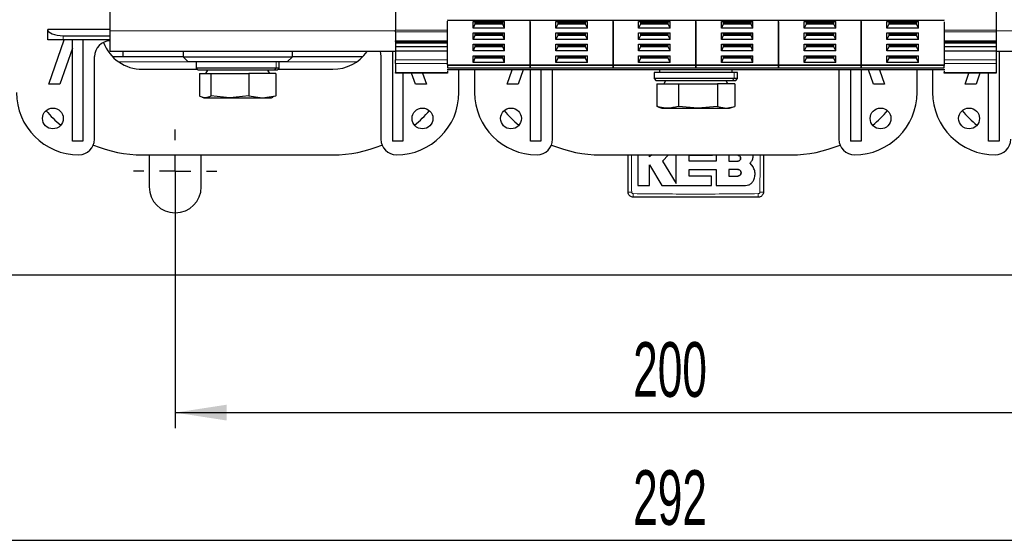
# Model space of a CAD drawing. Header units: millimetres. Extents: x 5 to 418, y 2 to 292.
# Tile 3 of 52: x 61 to 124, y 54 to 88. Entities that reach past the tile are written whole.
import ezdxf

# ---------------------------------------------------------------- set-up
doc = ezdxf.new("R2010")
doc.units = ezdxf.units.MM
doc.layers.add('SLD-0', color=7, linetype='Continuous')
doc.styles.add('SLDTEXTSTYLE0', font='TXT', dxfattribs={"width": 0.605})
doc.dimstyles.new('SLDDIMSTYLE0', dxfattribs={"dimtxt": 3.5, "dimasz": 3.302, "dimexe": 0, "dimexo": 0.0625, "dimgap": 0.875, "dimtad": 1, "dimlfac": 3, "dimrnd": 1e-09, "dimzin": 12, "dimdsep": 46, "dimtxsty": 'SLDTEXTSTYLE0', "dimsah": 1, "dimcen": 0.09, "dimadec": 0, "dimazin": 3, "dimtfac": 1, "dimtofl": 0, "dimtmove": 0, "dimatfit": 3, "dimfxl": 1, "dimfrac": 2, "dimtolj": 1, "dimtzin": 12, "dimarcsym": 0})

# ---------------------------------------------------------------- blocks, each defined once
blk = doc.blocks.new('_D_4')
at = {"layer": 'SLD-0', "color": 7}
for p, q in [((70.819, 76.927), (70.819, 61.459)), ((137.485, 76.927), (137.485, 61.459)), ((70.819, 62.459), (137.485, 62.459))]:
    blk.add_line(p, q, dxfattribs=at)
for points in [[(70.819, 62.459), (74.121, 61.951), (74.121, 62.967)], [(137.485, 62.459), (134.183, 62.967), (134.183, 61.951)]]:
    blk.add_solid(points, dxfattribs=at)
at = {"layer": 'SLD-0', "color": 7, "insert": (100.142, 66.971), "char_height": 3.5, "attachment_point": 1, "style": 'SLDTEXTSTYLE0'}
blk.add_mtext('200', dxfattribs=at)
blk = doc.blocks.new('_D_5')
at = {"layer": 'SLD-0', "color": 7}
for p, q in [((152.819, 76.927), (152.819, 53.254)), ((55.485, 75.26), (55.485, 53.254)), ((152.819, 54.254), (55.485, 54.254))]:
    blk.add_line(p, q, dxfattribs=at)
for points in [[(55.485, 54.254), (58.787, 53.746), (58.787, 54.762)], [(152.819, 54.254), (149.517, 54.762), (149.517, 53.746)]]:
    blk.add_solid(points, dxfattribs=at)
at = {"layer": 'SLD-0', "color": 7, "insert": (100.142, 58.766), "char_height": 3.5, "attachment_point": 1, "style": 'SLDTEXTSTYLE0'}
blk.add_mtext('292', dxfattribs=at)
blk = doc.blocks.new('SW_CENTERMARKSYMBOL_0')
at = {"layer": 'SLD-0', "color": 0}
for p, q in [((0, 2), (0, 2.667)), ((0, 0), (0, 1)), ((-2, 0), (-2.667, 0)), ((0, 0), (-1, 0)), ((0, 0), (0, -1)), ((0, 0), (1, 0)), ((2, 0), (2.667, 0)), ((0, -2), (0, -2.667))]:
    blk.add_line(p, q, dxfattribs=at)

msp = doc.modelspace()

# ---------------------------------------------------------------- linework, layer by layer
at = {"color": 7, "linetype": 'Continuous', "lineweight": 25}
for p, q in [((66.652, 86.9269), (66.652, 102.2602)), ((84.9187, 100.9489), (84.9187, 86.9716)), ((123.3853, 100.9489), (123.3853, 86.9716)), ((66.652, 87.0102), (62.652, 87.0102)), ((62.652, 86.3436), (62.652, 87.0102)), ((88.252, 87.6081), (93.552, 87.6081)), ((88.252, 84.7383), (88.252, 87.5498)), ((89.8937, 87.5195), (91.9102, 87.5195)), ((89.8937, 87.0954), (89.8937, 87.5195)), ((90.0103, 87.3546), (89.8937, 87.0954)), ((91.9102, 87.0954), (89.8937, 87.0954)), ((90.0103, 87.5195), (90.0103, 87.3546)), ((91.7937, 87.4017), (90.0103, 87.4017)), ((91.7937, 87.3546), (90.0103, 87.3546)), ((91.7937, 87.3546), (91.7937, 87.5195)), ((91.9102, 87.0954), (91.7937, 87.3546)), ((91.9102, 87.0954), (91.9102, 87.5195)), ((93.552, 87.6081), (98.852, 87.6081)), ((93.552, 84.7383), (93.552, 87.5498)), ((93.552, 87.4915), (93.552, 84.7383)), ((95.1937, 87.5195), (97.2102, 87.5195)), ((95.1937, 87.0954), (95.1937, 87.5195)), ((95.3103, 87.3546), (95.1937, 87.0954)), ((97.2102, 87.0954), (95.1937, 87.0954)), ((95.3103, 87.5195), (95.3103, 87.3546)), ((97.0937, 87.4017), (95.3103, 87.4017)), ((97.0937, 87.3546), (95.3103, 87.3546)), ((97.0937, 87.3546), (97.0937, 87.5195)), ((97.2102, 87.0954), (97.0937, 87.3546)), ((97.2102, 87.0954), (97.2102, 87.5195)), ((98.852, 87.6081), (104.152, 87.6081)), ((98.852, 84.7383), (98.852, 87.5498)), ((98.852, 87.5208), (98.852, 84.7383)), ((100.4937, 87.5195), (102.5102, 87.5195)), ((100.4937, 87.0954), (100.4937, 87.5195)), ((100.6103, 87.3546), (100.4937, 87.0954)), ((102.5102, 87.0954), (100.4937, 87.0954)), ((100.6103, 87.5195), (100.6103, 87.3546)), ((102.3937, 87.4017), (100.6103, 87.4017)), ((102.3937, 87.3546), (100.6103, 87.3546)), ((102.3937, 87.3546), (102.3937, 87.5195)), ((102.5102, 87.0954), (102.3937, 87.3546)), ((102.5102, 87.0954), (102.5102, 87.5195)), ((104.152, 87.6081), (109.452, 87.6081)), ((104.152, 84.7383), (104.152, 87.5498)), ((104.152, 87.5208), (104.152, 84.7383)), ((105.7937, 87.5195), (107.8102, 87.5195)), ((105.7937, 87.0954), (105.7937, 87.5195)), ((105.9103, 87.3546), (105.7937, 87.0954)), ((107.8102, 87.0954), (105.7937, 87.0954)), ((105.9103, 87.5195), (105.9103, 87.3546)), ((107.6937, 87.4017), (105.9103, 87.4017)), ((107.6937, 87.3546), (105.9103, 87.3546)), ((107.6937, 87.3546), (107.6937, 87.5195)), ((107.8102, 87.0954), (107.6937, 87.3546)), ((107.8102, 87.0954), (107.8102, 87.5195)), ((109.452, 87.6081), (114.752, 87.6081)), ((109.452, 84.7383), (109.452, 87.5498)), ((109.452, 87.4915), (109.452, 84.7383)), ((111.0937, 87.5195), (113.1102, 87.5195)), ((111.0937, 87.0954), (111.0937, 87.5195)), ((111.2103, 87.3546), (111.0937, 87.0954)), ((113.1102, 87.0954), (111.0937, 87.0954)), ((111.2103, 87.5195), (111.2103, 87.3546)), ((112.9937, 87.4017), (111.2103, 87.4017)), ((112.9937, 87.3546), (111.2103, 87.3546)), ((112.9937, 87.3546), (112.9937, 87.5195)), ((113.1102, 87.0954), (112.9937, 87.3546)), ((113.1102, 87.0954), (113.1102, 87.5195)), ((114.752, 87.6081), (120.052, 87.6081)), ((114.752, 84.7383), (114.752, 87.5498)), ((114.752, 87.5208), (114.752, 84.7383)), ((116.3937, 87.5195), (118.4102, 87.5195)), ((116.3937, 87.0954), (116.3937, 87.5195)), ((116.5103, 87.3546), (116.3937, 87.0954)), ((118.4102, 87.0954), (116.3937, 87.0954)), ((116.5103, 87.5195), (116.5103, 87.3546)), ((118.2937, 87.4017), (116.5103, 87.4017)), ((118.2937, 87.3546), (116.5103, 87.3546)), ((118.2937, 87.3546), (118.2937, 87.5195)), ((118.4102, 87.0954), (118.2937, 87.3546)), ((118.4102, 87.0954), (118.4102, 87.5195)), ((120.052, 87.4915), (120.052, 84.7383)), ((63.652, 86.6102), (66.652, 86.6102)), ((66.652, 85.5936), (66.652, 86.9269)), ((84.9187, 86.8537), (84.9187, 86.9716)), ((84.9187, 86.8537), (84.9187, 86.2871)), ((89.8937, 86.7888), (91.9102, 86.7888)), ((89.8937, 86.3647), (89.8937, 86.7888)), ((90.0103, 86.6239), (89.8937, 86.3647)), ((90.0103, 86.7888), (90.0103, 86.6239)), ((91.7937, 86.671), (90.0103, 86.671)), ((91.7937, 86.6239), (90.0103, 86.6239)), ((91.7937, 86.6239), (91.7937, 86.7888)), ((91.9102, 86.3647), (91.7937, 86.6239)), ((91.9102, 86.3647), (91.9102, 86.7888)), ((95.1937, 86.7888), (97.2102, 86.7888)), ((95.1937, 86.3647), (95.1937, 86.7888)), ((95.3103, 86.6239), (95.1937, 86.3647)), ((95.3103, 86.7888), (95.3103, 86.6239)), ((97.0937, 86.671), (95.3103, 86.671)), ((97.0937, 86.6239), (95.3103, 86.6239)), ((97.0937, 86.6239), (97.0937, 86.7888)), ((97.2102, 86.3647), (97.0937, 86.6239)), ((97.2102, 86.3647), (97.2102, 86.7888)), ((100.4937, 86.7888), (102.5102, 86.7888)), ((100.4937, 86.3647), (100.4937, 86.7888)), ((100.6103, 86.6239), (100.4937, 86.3647)), ((100.6103, 86.7888), (100.6103, 86.6239)), ((102.3937, 86.671), (100.6103, 86.671)), ((102.3937, 86.6239), (100.6103, 86.6239)), ((102.3937, 86.6239), (102.3937, 86.7888)), ((102.5102, 86.3647), (102.3937, 86.6239)), ((102.5102, 86.3647), (102.5102, 86.7888)), ((105.7937, 86.7888), (107.8102, 86.7888)), ((105.7937, 86.3647), (105.7937, 86.7888)), ((105.9103, 86.6239), (105.7937, 86.3647)), ((105.9103, 86.7888), (105.9103, 86.6239)), ((107.6937, 86.671), (105.9103, 86.671)), ((107.6937, 86.6239), (105.9103, 86.6239)), ((107.6937, 86.6239), (107.6937, 86.7888)), ((107.8102, 86.3647), (107.6937, 86.6239)), ((107.8102, 86.3647), (107.8102, 86.7888)), ((111.0937, 86.7888), (113.1102, 86.7888)), ((111.0937, 86.3647), (111.0937, 86.7888)), ((111.2103, 86.6239), (111.0937, 86.3647)), ((111.2103, 86.7888), (111.2103, 86.6239)), ((112.9937, 86.671), (111.2103, 86.671)), ((112.9937, 86.6239), (111.2103, 86.6239)), ((112.9937, 86.6239), (112.9937, 86.7888)), ((113.1102, 86.3647), (112.9937, 86.6239)), ((113.1102, 86.3647), (113.1102, 86.7888)), ((116.3937, 86.7888), (118.4102, 86.7888)), ((116.3937, 86.3647), (116.3937, 86.7888)), ((116.5103, 86.6239), (116.3937, 86.3647)), ((116.5103, 86.7888), (116.5103, 86.6239)), ((118.2937, 86.671), (116.5103, 86.671)), ((118.2937, 86.6239), (116.5103, 86.6239)), ((118.2937, 86.6239), (118.2937, 86.7888)), ((118.4102, 86.3647), (118.2937, 86.6239)), ((118.4102, 86.3647), (118.4102, 86.7888)), ((123.3853, 86.9716), (123.3853, 86.8537)), ((123.3853, 86.8537), (123.3853, 86.2871)), ((63.652, 86.3436), (62.652, 86.3436)), ((62.7353, 83.5102), (63.7108, 86.3436)), ((64.2353, 85.8191), (63.4404, 83.5102)), ((66.652, 86.3436), (63.652, 86.3436)), ((64.2353, 79.8436), (64.2353, 86.3436)), ((64.902, 86.3436), (64.902, 79.8436)), ((84.9187, 86.2383), (84.9187, 86.2871)), ((84.9187, 86.2383), (88.252, 86.2383)), ((84.9187, 86.2383), (84.9187, 86.1457)), ((84.9187, 86.1457), (88.252, 86.1457)), ((84.9187, 86.1457), (84.9187, 85.91)), ((84.9187, 85.91), (88.252, 85.91)), ((84.9187, 85.91), (84.9187, 85.6507)), ((91.9102, 86.3647), (89.8937, 86.3647)), ((89.8937, 86.0582), (91.9102, 86.0582)), ((89.8937, 85.634), (89.8937, 86.0582)), ((90.0103, 85.8932), (89.8937, 85.634)), ((90.0103, 86.0582), (90.0103, 85.8932)), ((91.7937, 85.9404), (90.0103, 85.9404)), ((91.7937, 85.8932), (90.0103, 85.8932)), ((91.7937, 85.8932), (91.7937, 86.0582)), ((91.9102, 85.634), (91.7937, 85.8932)), ((91.9102, 85.634), (91.9102, 86.0582)), ((97.2102, 86.3647), (95.1937, 86.3647)), ((95.1937, 86.0582), (97.2102, 86.0582)), ((95.1937, 85.634), (95.1937, 86.0582)), ((95.3103, 85.8932), (95.1937, 85.634)), ((95.3103, 86.0582), (95.3103, 85.8932)), ((97.0937, 85.9404), (95.3103, 85.9404)), ((97.0937, 85.8932), (95.3103, 85.8932)), ((97.0937, 85.8932), (97.0937, 86.0582)), ((97.2102, 85.634), (97.0937, 85.8932)), ((97.2102, 85.634), (97.2102, 86.0582)), ((102.5102, 86.3647), (100.4937, 86.3647)), ((100.4937, 86.0582), (102.5102, 86.0582)), ((100.4937, 85.634), (100.4937, 86.0582)), ((100.6103, 85.8932), (100.4937, 85.634)), ((100.6103, 86.0582), (100.6103, 85.8932)), ((102.3937, 85.9404), (100.6103, 85.9404)), ((102.3937, 85.8932), (100.6103, 85.8932)), ((102.3937, 85.8932), (102.3937, 86.0582)), ((102.5102, 85.634), (102.3937, 85.8932)), ((102.5102, 85.634), (102.5102, 86.0582)), ((107.8102, 86.3647), (105.7937, 86.3647)), ((105.7937, 86.0582), (107.8102, 86.0582)), ((105.7937, 85.634), (105.7937, 86.0582)), ((105.9103, 85.8932), (105.7937, 85.634)), ((105.9103, 86.0582), (105.9103, 85.8932)), ((107.6937, 85.9404), (105.9103, 85.9404)), ((107.6937, 85.8932), (105.9103, 85.8932)), ((107.6937, 85.8932), (107.6937, 86.0582)), ((107.8102, 85.634), (107.6937, 85.8932)), ((107.8102, 85.634), (107.8102, 86.0582)), ((113.1102, 86.3647), (111.0937, 86.3647)), ((111.0937, 86.0582), (113.1102, 86.0582)), ((111.0937, 85.634), (111.0937, 86.0582)), ((111.2103, 85.8932), (111.0937, 85.634)), ((111.2103, 86.0582), (111.2103, 85.8932)), ((112.9937, 85.9404), (111.2103, 85.9404)), ((112.9937, 85.8932), (111.2103, 85.8932)), ((112.9937, 85.8932), (112.9937, 86.0582)), ((113.1102, 85.634), (112.9937, 85.8932)), ((113.1102, 85.634), (113.1102, 86.0582)), ((118.4102, 86.3647), (116.3937, 86.3647)), ((116.3937, 86.0582), (118.4102, 86.0582)), ((116.3937, 85.634), (116.3937, 86.0582)), ((116.5103, 85.8932), (116.3937, 85.634)), ((116.5103, 86.0582), (116.5103, 85.8932)), ((118.2937, 85.9404), (116.5103, 85.9404)), ((118.2937, 85.8932), (116.5103, 85.8932)), ((118.2937, 85.8932), (118.2937, 86.0582)), ((118.4102, 85.634), (118.2937, 85.8932)), ((118.4102, 85.634), (118.4102, 86.0582)), ((120.052, 86.2383), (123.3853, 86.2383)), ((120.052, 86.1457), (123.3853, 86.1457)), ((120.052, 85.91), (123.3853, 85.91)), ((123.3853, 86.2871), (123.3853, 86.2383)), ((123.3853, 86.2383), (123.3853, 86.1457)), ((123.3853, 86.1457), (123.3853, 85.91)), ((123.3853, 85.91), (123.3853, 85.6507)), ((65.652, 79.9769), (65.652, 85.2769)), ((84.9187, 85.5936), (66.652, 85.5936)), ((67.4853, 85.2602), (66.8143, 85.2602)), ((67.4853, 85.2602), (67.4853, 85.5936)), ((71.3187, 85.2602), (67.4853, 85.2602)), ((71.3187, 85.5936), (71.3187, 85.2602)), ((71.3187, 85.2602), (71.652, 84.9269)), ((71.3187, 85.2602), (78.3187, 85.2602)), ((77.9853, 84.9269), (78.3187, 85.2602)), ((78.3187, 85.2602), (78.3187, 85.5936)), ((82.823, 85.2602), (78.3187, 85.2602)), ((83.9853, 85.2769), (83.9853, 79.9769)), ((84.7353, 85.5936), (84.7353, 79.8436)), ((84.9187, 85.6507), (88.252, 85.6507)), ((84.9187, 85.6507), (84.9187, 85.0614)), ((91.9102, 85.634), (89.8937, 85.634)), ((89.8937, 85.3275), (91.9102, 85.3275)), ((89.8937, 84.9033), (89.8937, 85.3275)), ((90.0103, 85.1626), (89.8937, 84.9033)), ((90.0103, 85.3275), (90.0103, 85.1626)), ((91.7937, 85.2097), (90.0103, 85.2097)), ((91.7937, 85.1626), (90.0103, 85.1626)), ((91.7937, 85.1626), (91.7937, 85.3275)), ((91.9102, 84.9033), (91.7937, 85.1626)), ((91.9102, 84.9033), (91.9102, 85.3275)), ((97.2102, 85.634), (95.1937, 85.634)), ((95.1937, 85.3275), (97.2102, 85.3275)), ((95.1937, 84.9033), (95.1937, 85.3275)), ((95.3103, 85.1626), (95.1937, 84.9033)), ((95.3103, 85.3275), (95.3103, 85.1626)), ((97.0937, 85.2097), (95.3103, 85.2097)), ((97.0937, 85.1626), (95.3103, 85.1626)), ((97.0937, 85.1626), (97.0937, 85.3275)), ((97.2102, 84.9033), (97.0937, 85.1626)), ((97.2102, 84.9033), (97.2102, 85.3275)), ((102.5102, 85.634), (100.4937, 85.634)), ((100.4937, 85.3275), (102.5102, 85.3275)), ((100.4937, 84.9033), (100.4937, 85.3275)), ((100.6103, 85.1626), (100.4937, 84.9033)), ((100.6103, 85.3275), (100.6103, 85.1626)), ((102.3937, 85.2097), (100.6103, 85.2097)), ((102.3937, 85.1626), (100.6103, 85.1626)), ((102.3937, 85.1626), (102.3937, 85.3275)), ((102.5102, 84.9033), (102.3937, 85.1626)), ((102.5102, 84.9033), (102.5102, 85.3275)), ((107.8102, 85.634), (105.7937, 85.634)), ((105.7937, 85.3275), (107.8102, 85.3275)), ((105.7937, 84.9033), (105.7937, 85.3275)), ((105.9103, 85.1626), (105.7937, 84.9033)), ((105.9103, 85.3275), (105.9103, 85.1626)), ((107.6937, 85.2097), (105.9103, 85.2097)), ((107.6937, 85.1626), (105.9103, 85.1626)), ((107.6937, 85.1626), (107.6937, 85.3275)), ((107.8102, 84.9033), (107.6937, 85.1626)), ((107.8102, 84.9033), (107.8102, 85.3275)), ((113.1102, 85.634), (111.0937, 85.634)), ((111.0937, 85.3275), (113.1102, 85.3275)), ((111.0937, 84.9033), (111.0937, 85.3275)), ((111.2103, 85.1626), (111.0937, 84.9033)), ((111.2103, 85.3275), (111.2103, 85.1626)), ((112.9937, 85.2097), (111.2103, 85.2097)), ((112.9937, 85.1626), (111.2103, 85.1626)), ((112.9937, 85.1626), (112.9937, 85.3275)), ((113.1102, 84.9033), (112.9937, 85.1626)), ((113.1102, 84.9033), (113.1102, 85.3275)), ((118.4102, 85.634), (116.3937, 85.634)), ((116.3937, 85.3275), (118.4102, 85.3275)), ((116.3937, 84.9033), (116.3937, 85.3275)), ((116.5103, 85.1626), (116.3937, 84.9033)), ((116.5103, 85.3275), (116.5103, 85.1626)), ((118.2937, 85.2097), (116.5103, 85.2097)), ((118.2937, 85.1626), (116.5103, 85.1626)), ((118.2937, 85.1626), (118.2937, 85.3275)), ((118.4102, 84.9033), (118.2937, 85.1626)), ((118.4102, 84.9033), (118.4102, 85.3275)), ((120.052, 85.6507), (123.3853, 85.6507)), ((123.3853, 85.6507), (123.3853, 85.0614)), ((126.8187, 85.5936), (123.3853, 85.5936)), ((123.5687, 85.5936), (123.5687, 79.8436)), ((77.9853, 84.9269), (71.652, 84.9269)), ((72.152, 84.9269), (72.152, 84.5269)), ((72.152, 84.5269), (72.2853, 84.3936)), ((72.152, 84.5269), (72.152, 84.4602)), ((77.2819, 84.5269), (72.152, 84.5269)), ((77.4853, 84.5269), (77.2819, 84.5269)), ((77.352, 84.3936), (77.4853, 84.5269)), ((77.4853, 84.5269), (77.4853, 84.9269)), ((77.4853, 84.4602), (77.4853, 84.5269)), ((84.9187, 84.8257), (84.9187, 85.0614)), ((84.9187, 84.8257), (84.9187, 84.2591)), ((88.252, 84.7383), (93.552, 84.7383)), ((88.252, 84.7383), (88.252, 84.6911)), ((91.9102, 84.9033), (89.8937, 84.9033)), ((93.552, 84.7383), (98.852, 84.7383)), ((93.552, 84.7383), (93.552, 84.6911)), ((93.552, 84.7383), (93.552, 84.6911)), ((97.2102, 84.9033), (95.1937, 84.9033)), ((98.852, 84.7383), (98.852, 84.6911)), ((98.852, 84.7383), (104.152, 84.7383)), ((98.852, 84.7383), (98.852, 84.6911)), ((102.5102, 84.9033), (100.4937, 84.9033)), ((104.152, 84.7383), (104.152, 84.6911)), ((104.152, 84.7383), (109.452, 84.7383)), ((104.152, 84.7383), (104.152, 84.6911)), ((107.8102, 84.9033), (105.7937, 84.9033)), ((109.452, 84.7383), (114.752, 84.7383)), ((109.452, 84.7383), (109.452, 84.6911)), ((109.452, 84.7383), (109.452, 84.6911)), ((113.1102, 84.9033), (111.0937, 84.9033)), ((114.752, 84.7383), (114.752, 84.6911)), ((114.752, 84.7383), (120.052, 84.7383)), ((114.752, 84.7383), (114.752, 84.6911)), ((118.4102, 84.9033), (116.3937, 84.9033)), ((120.052, 84.7383), (120.052, 84.6911)), ((123.3853, 85.0614), (123.3853, 84.8257)), ((123.3853, 84.8257), (123.3853, 84.2591)), ((68.7187, 84.4602), (72.2187, 84.4602)), ((77.1588, 84.3936), (72.2853, 84.3936)), ((72.3827, 84.1936), (72.3827, 82.7489)), ((72.3827, 84.1936), (73.1068, 84.1936)), ((72.8803, 84.3936), (72.7649, 84.1936)), ((73.1068, 84.1936), (73.1068, 82.7489)), ((73.1068, 84.1936), (75.5428, 84.1936)), ((75.5428, 84.1936), (75.5428, 82.7489)), ((77.2547, 84.1936), (75.5428, 84.1936)), ((76.8725, 84.1936), (76.757, 84.3936)), ((77.352, 84.3936), (77.1588, 84.3936)), ((77.2547, 84.1936), (77.2547, 82.7489)), ((77.4187, 84.4602), (80.9187, 84.4602)), ((84.9187, 84.2102), (84.9187, 84.2591)), ((88.252, 84.2102), (84.9187, 84.2102)), ((85.402, 84.2102), (85.402, 79.8436)), ((86.1969, 83.5102), (85.9559, 84.2102)), ((86.661, 84.2102), (86.902, 83.5102)), ((93.552, 84.4269), (88.252, 84.4269)), ((88.252, 84.3686), (88.252, 84.2591)), ((88.252, 84.2591), (88.252, 84.2102)), ((88.9853, 82.9769), (88.9853, 84.4269)), ((89.9853, 84.4269), (89.9853, 82.9769)), ((92.0687, 83.5102), (92.3843, 84.4269)), ((93.0893, 84.4269), (92.7737, 83.5102)), ((98.852, 84.4269), (93.552, 84.4269)), ((93.5687, 79.8436), (93.5687, 84.4269)), ((94.2353, 84.4269), (94.2353, 79.8436)), ((94.9853, 79.9769), (94.9853, 84.4269)), ((104.152, 84.4269), (98.852, 84.4269)), ((101.4853, 84.2602), (101.4853, 83.8602)), ((106.6153, 84.2602), (101.4853, 84.2602)), ((101.4853, 83.8602), (101.6187, 83.7269)), ((106.6153, 83.8602), (101.4853, 83.8602)), ((101.8187, 84.4269), (101.8187, 84.2602)), ((109.452, 84.4269), (104.152, 84.4269)), ((106.4853, 84.2602), (106.4853, 84.4269)), ((106.8187, 84.2602), (106.6153, 84.2602)), ((106.8187, 83.8602), (106.6153, 83.8602)), ((106.6853, 83.7269), (106.8187, 83.8602)), ((106.8187, 83.8602), (106.8187, 84.2602)), ((114.752, 84.4269), (109.452, 84.4269)), ((113.3187, 84.4269), (113.3187, 79.9769)), ((114.0687, 84.4269), (114.0687, 79.8436)), ((114.7353, 84.4269), (114.7353, 79.8436)), ((120.052, 84.4269), (114.752, 84.4269)), ((115.5303, 83.5102), (115.2146, 84.4269)), ((115.9197, 84.4269), (116.2353, 83.5102)), ((118.3187, 82.9769), (118.3187, 84.4269)), ((119.3187, 84.4269), (119.3187, 82.9769)), ((120.052, 84.3686), (120.052, 84.2591)), ((120.052, 84.2102), (120.052, 84.2591)), ((123.3853, 84.2102), (120.052, 84.2102)), ((121.402, 83.5102), (121.643, 84.2102)), ((122.3481, 84.2102), (122.1071, 83.5102)), ((122.902, 79.8436), (122.902, 84.2102)), ((123.3853, 84.2591), (123.3853, 84.2102)), ((63.4404, 83.5102), (62.7353, 83.5102)), ((86.902, 83.5102), (86.1969, 83.5102)), ((92.7737, 83.5102), (92.0687, 83.5102)), ((106.4921, 83.7269), (101.6187, 83.7269)), ((101.6548, 83.5269), (101.6548, 82.0822)), ((101.6548, 83.5269), (103.0362, 83.5269)), ((102.2137, 83.7269), (102.0982, 83.5269)), ((103.0362, 83.5269), (103.0362, 82.0822)), ((103.0362, 83.5269), (105.5333, 83.5269)), ((105.5333, 83.5269), (105.5333, 82.0822)), ((106.6491, 83.5269), (105.5333, 83.5269)), ((106.2058, 83.5269), (106.0903, 83.7269)), ((106.6853, 83.7269), (106.4921, 83.7269)), ((106.6491, 83.5269), (106.6491, 82.0822)), ((116.2353, 83.5102), (115.5303, 83.5102)), ((122.1071, 83.5102), (121.402, 83.5102)), ((72.5551, 82.6622), (72.652, 82.6269)), ((72.652, 82.6269), (72.7447, 82.6269)), ((72.7447, 82.6269), (74.3248, 82.6269)), ((74.3248, 82.6269), (73.1068, 82.7489)), ((75.5428, 82.7489), (74.3248, 82.6269)), ((74.3248, 82.6269), (76.3988, 82.6269)), ((75.5428, 82.7489), (76.3988, 82.6269)), ((76.3988, 82.6269), (77.2547, 82.7489)), ((76.3988, 82.6269), (76.9853, 82.6269)), ((76.9853, 82.6269), (77.0822, 82.6622)), ((101.7308, 82.0656), (101.6548, 82.0822)), ((101.7267, 82.0544), (101.9853, 81.9602)), ((104.2848, 81.9602), (103.0362, 82.0822)), ((105.5333, 82.0822), (104.2848, 81.9602)), ((105.5333, 82.0822), (106.0912, 81.9602)), ((106.0912, 81.9602), (106.6491, 82.0822)), ((106.3187, 81.9602), (106.5773, 82.0544)), ((101.9853, 81.9602), (102.3455, 81.9602)), ((102.3455, 81.9602), (104.2848, 81.9602)), ((104.2848, 81.9602), (106.0912, 81.9602)), ((106.0912, 81.9602), (106.3187, 81.9602)), ((64.902, 79.8436), (64.2353, 79.8436)), ((85.402, 79.8436), (84.7353, 79.8436)), ((94.2353, 79.8436), (93.5687, 79.8436)), ((114.7353, 79.8436), (114.0687, 79.8436)), ((123.5687, 79.8436), (122.902, 79.8436)), ((68.7187, 78.9769), (80.9187, 78.9769)), ((69.1527, 78.9769), (69.152, 78.9269)), ((69.152, 78.9269), (69.152, 76.9269)), ((72.4853, 78.9269), (72.4846, 78.9769)), ((72.4853, 76.9269), (72.4853, 78.9269)), ((98.052, 78.9769), (110.252, 78.9769)), ((101.1817, 78.8423), (101.1817, 78.9769)), ((101.3396, 78.9769), (101.1817, 78.8423)), ((102.4072, 78.9769), (102.0159, 78.5744)), ((103.7203, 78.9512), (105.2151, 78.9512)), ((103.7203, 78.5667), (103.7203, 78.9512)), ((105.2151, 78.9512), (105.2151, 78.9769)), ((105.4468, 78.9769), (105.4468, 78.5667)), ((106.8401, 78.9464), (106.2598, 78.9464)), ((106.2598, 78.9464), (106.2598, 78.5744)), ((101.1812, 78.3418), (101.9882, 77.0155)), ((101.1812, 77.0155), (101.1812, 78.3418)), ((102.0159, 78.5744), (102.8904, 77.1373)), ((105.4468, 78.5667), (103.7203, 78.5667)), ((106.2598, 78.5744), (106.8401, 78.5744)), ((107.819, 78.2041), (107.6292, 78.4391)), ((103.7207, 78.0418), (105.4468, 78.0418)), ((103.7207, 77.6168), (103.7207, 78.0418)), ((105.1552, 77.6168), (103.7207, 77.6168)), ((105.1552, 77.0155), (105.1552, 77.6168)), ((105.4468, 78.0418), (105.4468, 77.0155)), ((106.2598, 78.0418), (106.2598, 77.6168)), ((106.8401, 78.0418), (106.2598, 78.0418)), ((106.2598, 77.6168), (106.8401, 77.6168)), ((100.4485, 77.0155), (101.1812, 77.0155)), ((101.9882, 77.0155), (105.1552, 77.0155)), ((105.4468, 77.0155), (107.3392, 77.0155)), ((156.8187, 71.2602), (51.4853, 71.2602))]:
    msp.add_line(p, q, dxfattribs=at)
at = {"color": 7, "linetype": 'Continuous', "lineweight": 18}
for p, q in [((91.7937, 87.4842), (90.0103, 87.4842)), ((97.0937, 87.4842), (95.3103, 87.4842)), ((102.3937, 87.4842), (100.6103, 87.4842)), ((107.6937, 87.4842), (105.9103, 87.4842)), ((112.9937, 87.4842), (111.2103, 87.4842)), ((118.2937, 87.4842), (116.5103, 87.4842)), ((63.652, 86.3436), (63.652, 86.6102)), ((84.9187, 86.9269), (66.652, 86.9269)), ((84.9187, 86.9716), (88.252, 86.9716)), ((88.252, 86.8537), (84.9187, 86.8537)), ((91.7937, 86.7535), (90.0103, 86.7535)), ((97.0937, 86.7535), (95.3103, 86.7535)), ((102.3937, 86.7535), (100.6103, 86.7535)), ((107.6937, 86.7535), (105.9103, 86.7535)), ((112.9937, 86.7535), (111.2103, 86.7535)), ((118.2937, 86.7535), (116.5103, 86.7535)), ((120.052, 86.9716), (123.3853, 86.9716)), ((123.3853, 86.8537), (120.052, 86.8537)), ((141.652, 86.9269), (123.3853, 86.9269)), ((84.9187, 86.2871), (88.252, 86.2871)), ((91.7937, 86.0229), (90.0103, 86.0229)), ((97.0937, 86.0229), (95.3103, 86.0229)), ((102.3937, 86.0229), (100.6103, 86.0229)), ((107.6937, 86.0229), (105.9103, 86.0229)), ((112.9937, 86.0229), (111.2103, 86.0229)), ((118.2937, 86.0229), (116.5103, 86.0229)), ((120.052, 86.2871), (123.3853, 86.2871)), ((91.7937, 85.2922), (90.0103, 85.2922)), ((97.0937, 85.2922), (95.3103, 85.2922)), ((102.3937, 85.2922), (100.6103, 85.2922)), ((107.6937, 85.2922), (105.9103, 85.2922)), ((112.9937, 85.2922), (111.2103, 85.2922)), ((118.2937, 85.2922), (116.5103, 85.2922)), ((71.652, 84.9269), (67.2116, 84.9269)), ((77.1588, 84.3936), (77.2819, 84.5269)), ((77.2819, 84.9269), (77.2819, 84.5269)), ((82.4257, 84.9269), (77.9853, 84.9269)), ((84.9187, 85.0614), (88.252, 85.0614)), ((88.252, 84.8257), (84.9187, 84.8257)), ((88.252, 84.6911), (93.552, 84.6911)), ((88.252, 84.5497), (93.552, 84.5497)), ((93.552, 84.6911), (98.852, 84.6911)), ((93.552, 84.5497), (98.852, 84.5497)), ((98.852, 84.6911), (104.152, 84.6911)), ((98.852, 84.5497), (104.152, 84.5497)), ((104.152, 84.6911), (109.452, 84.6911)), ((104.152, 84.5497), (109.452, 84.5497)), ((109.452, 84.6911), (114.752, 84.6911)), ((109.452, 84.5497), (114.752, 84.5497)), ((114.752, 84.6911), (120.052, 84.6911)), ((114.752, 84.5497), (120.052, 84.5497)), ((120.052, 85.0614), (123.3853, 85.0614)), ((123.3853, 84.8257), (120.052, 84.8257)), ((84.9187, 84.2591), (88.252, 84.2591)), ((93.552, 84.4562), (88.252, 84.4562)), ((98.852, 84.4562), (93.552, 84.4562)), ((104.152, 84.4562), (98.852, 84.4562)), ((109.452, 84.4562), (104.152, 84.4562)), ((106.4921, 83.7269), (106.6153, 83.8602)), ((106.6153, 84.2602), (106.6153, 83.8602)), ((114.752, 84.4562), (109.452, 84.4562)), ((120.052, 84.4562), (114.752, 84.4562)), ((120.052, 84.2591), (123.3853, 84.2591))]:
    msp.add_line(p, q, dxfattribs=at)
at = {"color": 7, "linetype": 'Continuous', "lineweight": 25, "flags": 128}
msp.add_lwpolyline([(83.9339, 85.5936), (83.9661, 85.472), (83.9853, 85.2769)], dxfattribs=at)
at = {"color": 7, "linetype": 'Continuous', "lineweight": 25}
for centre in [(62.9853, 81.3102), (86.652, 81.3102), (92.3187, 81.3102), (115.9853, 81.3102), (121.652, 81.3102)]:
    msp.add_circle(centre, 0.6667, dxfattribs=at)
for centre, radius, start, end in [((66.652, 85.2769), 1, 90, 180), ((68.7187, 87.1269), 2.6667, 200.769201, 270), ((80.9187, 87.1269), 2.6667, 270, 324.900368), ((64.652, 82.9769), 4, 180, 270), ((84.9853, 82.9769), 4, 270, 0), ((93.9853, 82.9769), 4, 180, 270), ((114.3187, 82.9769), 4, 270, 0), ((123.3187, 82.9769), 4, 180, 270), ((68.7187, 87.1269), 8.15, 220.73185, 230.094915), ((80.9187, 87.1269), 8.15, 309.905085, 319.26815), ((98.052, 87.1269), 8.15, 220.73185, 230.094915), ((110.252, 87.1269), 8.15, 309.905085, 319.26815), ((127.3853, 87.1269), 8.15, 220.73185, 230.094915), ((64.652, 79.9769), 1, 270, 0), ((68.7187, 87.1269), 8.15, 247.352397, 270), ((80.9187, 87.1269), 8.15, 270, 292.647603), ((84.9853, 79.9769), 1, 180, 270), ((93.9853, 79.9769), 1, 270, 0), ((98.052, 87.1269), 8.15, 247.352397, 270), ((110.252, 87.1269), 8.15, 270, 292.647603), ((114.3187, 79.9769), 1, 180, 270), ((123.3187, 79.9769), 1, 270, 0), ((70.8187, 76.9269), 1.6667, 180, 0)]:
    msp.add_arc(centre, radius, start, end, dxfattribs=at)
at = {"color": 7, "linetype": 'Continuous', "lineweight": 18}
for centre, radius, start, end in [((99.9913, 81.4188), 4.8283, 267.951047, 270.672418), ((104.8424, 76.4329), 4.6936, 179.308283, 182.10781), ((103.4591, 76.4329), 4.696, 357.893277, 0.691368), ((108.3127, 81.4222), 4.8317, 269.328049, 272.047515)]:
    msp.add_arc(centre, radius, start, end, dxfattribs=at)
at = {"color": 7, "linetype": 'Continuous', "lineweight": 25}
msp.add_ellipse((63.652, 87.0102), major_axis=(1, 0), ratio=0.4, start_param=3.1415927, end_param=4.712389, dxfattribs=at)
for points in [[(88.252, 87.6374), (88.252, 87.629), (88.252, 87.6122), (88.252, 87.6095), (88.252, 87.6081)], [(93.552, 87.6374), (93.552, 87.629), (93.552, 87.6122), (93.552, 87.6095), (93.552, 87.6081)], [(93.552, 87.6081), (93.552, 87.6095), (93.552, 87.6122), (93.552, 87.629), (93.552, 87.6374)], [(98.852, 87.6081), (98.852, 87.6095), (98.852, 87.6122), (98.852, 87.629), (98.852, 87.6374)], [(98.852, 87.6374), (98.852, 87.629), (98.852, 87.6122), (98.852, 87.6095), (98.852, 87.6081)], [(104.152, 87.6081), (104.152, 87.6095), (104.152, 87.6122), (104.152, 87.629), (104.152, 87.6374)], [(104.152, 87.6374), (104.152, 87.629), (104.152, 87.6122), (104.152, 87.6095), (104.152, 87.6081)], [(109.452, 87.6374), (109.452, 87.629), (109.452, 87.6122), (109.452, 87.6095), (109.452, 87.6081)], [(109.452, 87.6081), (109.452, 87.6095), (109.452, 87.6122), (109.452, 87.629), (109.452, 87.6374)], [(114.752, 87.6081), (114.752, 87.6095), (114.752, 87.6122), (114.752, 87.629), (114.752, 87.6374)], [(114.752, 87.6374), (114.752, 87.629), (114.752, 87.6122), (114.752, 87.6095), (114.752, 87.6081)], [(120.052, 87.6081), (120.052, 87.6095), (120.052, 87.6122), (120.052, 87.629), (120.052, 87.6374)], [(88.252, 84.6911), (88.252, 84.6808), (88.252, 84.6602), (88.252, 84.6204), (88.252, 84.5807), (88.252, 84.5601), (88.252, 84.5497)], [(93.552, 84.6911), (93.552, 84.6808), (93.552, 84.6602), (93.552, 84.6204), (93.552, 84.5807), (93.552, 84.5601), (93.552, 84.5497)], [(93.552, 84.5497), (93.552, 84.5601), (93.552, 84.5807), (93.552, 84.6204), (93.552, 84.6602), (93.552, 84.6808), (93.552, 84.6911)], [(98.852, 84.5497), (98.852, 84.5601), (98.852, 84.5807), (98.852, 84.6204), (98.852, 84.6602), (98.852, 84.6808), (98.852, 84.6911)], [(98.852, 84.6911), (98.852, 84.6808), (98.852, 84.6602), (98.852, 84.6204), (98.852, 84.5807), (98.852, 84.5601), (98.852, 84.5497)], [(104.152, 84.5497), (104.152, 84.5601), (104.152, 84.5807), (104.152, 84.6204), (104.152, 84.6602), (104.152, 84.6808), (104.152, 84.6911)], [(104.152, 84.6911), (104.152, 84.6808), (104.152, 84.6602), (104.152, 84.6204), (104.152, 84.5807), (104.152, 84.5601), (104.152, 84.5497)], [(109.452, 84.6911), (109.452, 84.6808), (109.452, 84.6602), (109.452, 84.6204), (109.452, 84.5807), (109.452, 84.5601), (109.452, 84.5497)], [(109.452, 84.5497), (109.452, 84.5601), (109.452, 84.5807), (109.452, 84.6204), (109.452, 84.6602), (109.452, 84.6808), (109.452, 84.6911)], [(114.752, 84.5497), (114.752, 84.5601), (114.752, 84.5807), (114.752, 84.6204), (114.752, 84.6602), (114.752, 84.6808), (114.752, 84.6911)], [(114.752, 84.6911), (114.752, 84.6808), (114.752, 84.6602), (114.752, 84.6204), (114.752, 84.5807), (114.752, 84.5601), (114.752, 84.5497)], [(120.052, 84.5497), (120.052, 84.5601), (120.052, 84.5807), (120.052, 84.6204), (120.052, 84.6602), (120.052, 84.6808), (120.052, 84.6911)], [(88.252, 84.4562), (88.252, 84.4518), (88.252, 84.4431), (88.252, 84.434), (88.252, 84.428), (88.252, 84.4273), (88.252, 84.4269)], [(93.552, 84.4562), (93.552, 84.4518), (93.552, 84.4431), (93.552, 84.434), (93.552, 84.428), (93.552, 84.4273), (93.552, 84.4269)], [(93.552, 84.4562), (93.552, 84.4518), (93.552, 84.4431), (93.552, 84.434), (93.552, 84.428), (93.552, 84.4273), (93.552, 84.4269)], [(98.852, 84.4562), (98.852, 84.4518), (98.852, 84.4431), (98.852, 84.434), (98.852, 84.428), (98.852, 84.4273), (98.852, 84.4269)], [(98.852, 84.4562), (98.852, 84.4518), (98.852, 84.4431), (98.852, 84.434), (98.852, 84.428), (98.852, 84.4273), (98.852, 84.4269)], [(104.152, 84.4562), (104.152, 84.4518), (104.152, 84.4431), (104.152, 84.434), (104.152, 84.428), (104.152, 84.4273), (104.152, 84.4269)], [(104.152, 84.4562), (104.152, 84.4518), (104.152, 84.4431), (104.152, 84.434), (104.152, 84.428), (104.152, 84.4273), (104.152, 84.4269)], [(109.452, 84.4562), (109.452, 84.4518), (109.452, 84.4431), (109.452, 84.434), (109.452, 84.428), (109.452, 84.4273), (109.452, 84.4269)], [(109.452, 84.4562), (109.452, 84.4518), (109.452, 84.4431), (109.452, 84.434), (109.452, 84.428), (109.452, 84.4273), (109.452, 84.4269)], [(114.752, 84.4562), (114.752, 84.4518), (114.752, 84.4431), (114.752, 84.434), (114.752, 84.428), (114.752, 84.4273), (114.752, 84.4269)], [(114.752, 84.4562), (114.752, 84.4518), (114.752, 84.4431), (114.752, 84.434), (114.752, 84.428), (114.752, 84.4273), (114.752, 84.4269)], [(120.052, 84.4562), (120.052, 84.4518), (120.052, 84.4431), (120.052, 84.434), (120.052, 84.428), (120.052, 84.4273), (120.052, 84.4269)]]:
    msp.add_open_spline(points, degree=3, dxfattribs=at)
for points, knots in [([(72.7447, 82.6269), (72.6531, 82.6406), (72.5316, 82.6587), (72.412, 82.7311), (72.3827, 82.7489)], [0, 0, 0, 0, 0.75467667, 1, 1, 1, 1]), ([(73.1068, 82.7489), (73.1031, 82.7466), (72.9837, 82.6718), (72.8623, 82.649), (72.7447, 82.6269)], [0, 0, 0, 0, 0.03148504, 1, 1, 1, 1]), ([(77.2547, 82.7489), (77.2509, 82.7465), (77.1932, 82.7101), (77.1344, 82.6988), (77.0795, 82.6882)], [0, 0, 0, 0, 0.06505739, 1, 1, 1, 1]), ([(102.3455, 81.9602), (102.1706, 81.9739), (101.9389, 81.992), (101.7108, 82.0645), (101.6548, 82.0822)], [0, 0, 0, 0, 0.7546767, 1, 1, 1, 1]), ([(103.0362, 82.0822), (103.029, 82.0799), (102.8014, 82.0052), (102.5698, 81.9824), (102.3455, 81.9602)], [0, 0, 0, 0, 0.031485, 1, 1, 1, 1]), ([(99.8187, 76.5936), (99.8187, 76.948), (99.8187, 77.6807), (99.8187, 78.4752), (99.8187, 78.9152), (99.8187, 78.9769)], [0, 0, 0, 0, 0.4461248, 0.9223485, 1, 1, 1, 1]), ([(100.4485, 78.9769), (100.4485, 78.8219), (100.4485, 78.1682), (100.4485, 77.5143), (100.4485, 77.0155)], [0, 0, 0, 0, 0.2370407, 1, 1, 1, 1]), ([(102.8904, 77.1373), (102.8904, 77.4842), (102.8904, 78.0973), (102.8904, 78.7106), (102.8904, 78.9769)], [0, 0, 0, 0, 0.5658291, 1, 1, 1, 1]), ([(106.8401, 78.5744), (106.861, 78.5765), (106.9029, 78.5806), (106.9586, 78.6127), (107.001, 78.6601), (107.0251, 78.7191), (107.0283, 78.7827), (107.0103, 78.8437), (106.9732, 78.8954), (106.9211, 78.9317), (106.8738, 78.9453), (106.8466, 78.9462), (106.8401, 78.9464)], [0, 0, 0, 0, 0.107578, 0.2151551, 0.3227414, 0.4302646, 0.5376806, 0.6449866, 0.752213, 0.8594107, 0.9666405, 1, 1, 1, 1]), ([(106.8401, 78.9464), (106.861, 78.9443), (106.9028, 78.9402), (106.9585, 78.9082), (107.0008, 78.861), (107.025, 78.8021), (107.0284, 78.7386), (107.0106, 78.6776), (106.9736, 78.6258), (106.9215, 78.5893), (106.8741, 78.5755), (106.8467, 78.5746), (106.8401, 78.5744)], [0, 0, 0, 0, 0.1073342, 0.214672, 0.3219286, 0.42913, 0.5363386, 0.6436097, 0.7509826, 0.8584684, 0.9660383, 1, 1, 1, 1]), ([(107.6292, 78.4391), (107.6756, 78.4953), (107.7685, 78.6079), (107.821, 78.7919), (107.8195, 78.9044), (107.819, 78.9444)], [0, 0, 0, 0, 0.3919653, 0.7839447, 1, 1, 1, 1]), ([(108.4853, 78.9769), (108.4853, 78.9392), (108.4853, 78.5231), (108.4853, 77.7286), (108.4853, 76.9719), (108.4853, 76.5936)], [0, 0, 0, 0, 0.0475166, 0.5237407, 1, 1, 1, 1]), ([(107.8614, 77.3661), (107.8949, 77.4598), (107.962, 77.6472), (107.9432, 77.9476), (107.8595, 78.1206), (107.819, 78.2041)], [0, 0, 0, 0, 0.3407821, 0.6815687, 1, 1, 1, 1]), ([(106.8401, 77.6168), (106.864, 77.6192), (106.9118, 77.6239), (106.9754, 77.6605), (107.0237, 77.7144), (107.0514, 77.7817), (107.0552, 77.8543), (107.0349, 77.924), (106.9926, 77.9832), (106.9331, 78.0248), (106.8789, 78.0406), (106.8476, 78.0416), (106.8401, 78.0418)], [0, 0, 0, 0, 0.1073587, 0.214721, 0.322003, 0.4292233, 0.5364373, 0.6436973, 0.7510459, 0.8585026, 0.9660513, 1, 1, 1, 1]), ([(106.8401, 78.0418), (106.864, 78.0395), (106.9119, 78.0348), (106.9755, 77.9981), (107.0239, 77.944), (107.0515, 77.8765), (107.0552, 77.8039), (107.0346, 77.7341), (106.9922, 77.6751), (106.9327, 77.6337), (106.8786, 77.6181), (106.8475, 77.6171), (106.8401, 77.6168)], [0, 0, 0, 0, 0.1075789, 0.2151577, 0.3227289, 0.4302244, 0.5376129, 0.6449022, 0.7521279, 0.8593402, 0.9665938, 1, 1, 1, 1]), ([(107.3392, 77.0155), (107.4026, 77.0217), (107.5296, 77.0342), (107.6978, 77.1316), (107.8071, 77.2506), (107.8477, 77.337), (107.8614, 77.3661)], [0, 0, 0, 0, 0.2851253, 0.5702516, 0.8553553, 1, 1, 1, 1]), ([(100.152, 76.2602), (100.1145, 76.2639), (100.0396, 76.2713), (99.9397, 76.3288), (99.8643, 76.4133), (99.8244, 76.507), (99.8203, 76.569), (99.8187, 76.5936)], [0, 0, 0, 0, 0.2146723, 0.429352, 0.6440261, 0.8586954, 1, 1, 1, 1]), ([(108.4853, 76.5936), (108.4816, 76.5561), (108.4743, 76.4812), (108.4168, 76.3813), (108.3322, 76.3059), (108.2385, 76.2659), (108.1766, 76.2619), (108.152, 76.2602)], [0, 0, 0, 0, 0.2146728, 0.4293525, 0.6440267, 0.8586958, 1, 1, 1, 1]), ([(108.152, 76.2602), (106.8188, 76.2602), (104.1521, 76.2602), (101.4854, 76.2602), (100.152, 76.2602)], [0, 0, 0, 0, 0.499961, 1, 1, 1, 1])]:
    msp.add_open_spline(points, degree=3, knots=knots, dxfattribs=at)
at = {"color": 7, "linetype": 'Continuous', "lineweight": 18}
for points, knots in [([(100.04, 78.9769), (100.0395, 78.9155), (100.0356, 78.4752), (100.0372, 77.6797), (100.0445, 76.9458), (100.0479, 76.5908)], [0, 0, 0, 0, 0.07715532, 0.5536896, 1, 1, 1, 1]), ([(108.256, 76.5908), (108.2597, 76.9698), (108.2671, 77.7277), (108.2683, 78.5231), (108.2646, 78.9395), (108.2642, 78.9769)], [0, 0, 0, 0, 0.4764631, 0.9529989, 1, 1, 1, 1]), ([(100.0479, 76.5908), (100.0485, 76.5834), (100.05, 76.5647), (100.0623, 76.5365), (100.0852, 76.5109), (100.1153, 76.4933), (100.1379, 76.4908), (100.1492, 76.4895)], [0, 0, 0, 0, 0.1406569, 0.3555038, 0.5710329, 0.7861716, 1, 1, 1, 1]), ([(100.1492, 76.4895), (101.4835, 76.476), (104.1521, 76.449), (106.8207, 76.476), (108.1548, 76.4895)], [0, 0, 0, 0, 0.5000392, 1, 1, 1, 1]), ([(108.1548, 76.4895), (108.1622, 76.4901), (108.1809, 76.4916), (108.2091, 76.5039), (108.2347, 76.5268), (108.2523, 76.5569), (108.2548, 76.5795), (108.256, 76.5908)], [0, 0, 0, 0, 0.1405668, 0.3553275, 0.5708435, 0.7860436, 1, 1, 1, 1])]:
    msp.add_open_spline(points, degree=3, knots=knots, dxfattribs=at)

# ---------------------------------------------------------------- block references
at = {"layer": 'SLD-0'}
msp.add_blockref('SW_CENTERMARKSYMBOL_0', (70.8187, 77.9269), dxfattribs=at)

# ---------------------------------------------------------------- dimensions: what is measured, and where the dimension line sits
at = {"layer": 'SLD-0', "color": 7}
for base, p1, p2, picture, middle in [((55.4853, 54.2544), (152.8187, 76.9269), (55.4853, 75.2602), '_D_5', (104.152, 54.2544)), ((137.4853, 62.459), (70.8187, 76.9269), (137.4853, 76.9269), '_D_4', (104.152, 62.459))]:
    dim = msp.add_linear_dim(base=base, p1=p1, p2=p2, dimstyle='SLDDIMSTYLE0', dxfattribs=at)
    dim.commit()
    dim.dimension.update_dxf_attribs({"geometry": picture, "text_midpoint": middle, "dimtype": 160})

doc.saveas('drawing.dxf')
